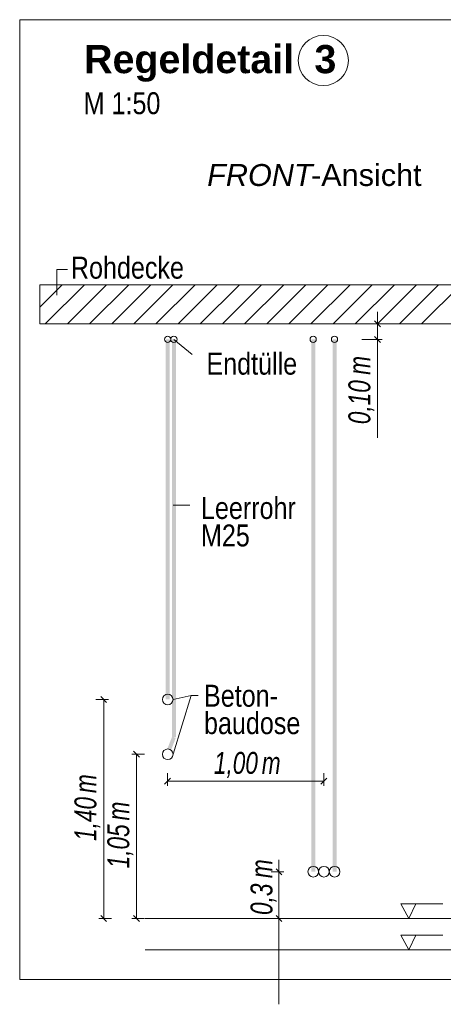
# Model space of a CAD drawing. Extents: x -620 to 300, y 62 to 1162.
# Tile 184 of 256: x 123 to 150, y 783 to 846. Entities that reach past the tile are written whole.
import ezdxf
from ezdxf.lldxf.tags import DXFTag

# ---------------------------------------------------------------- set-up
doc = ezdxf.new("R2010")
doc.units = 0
doc.layers.get('0').update_dxf_attribs({"lineweight": 13})
for name, color, linetype, lineweight, true_color in [('E_Aussparung Bemaßung-A06G94UP8I', 5, 'Continuous', 9, 0x0000ff), ('E_Betonbaudose', 1, 'Continuous', 13, 0xff0000), ('E_Detail_Beschriftung', 7, 'Continuous', 13, 0x009900), ('E_Detail_Wandschraffur', 7, 'Continuous', 5, 0xc0c0c0), ('E_Leerrohr Beschriftung', 1, 'Continuous', 9, 0xff0000)]:
    doc.layers.add(name, color=color, linetype=linetype, lineweight=lineweight, true_color=true_color)
doc.layers.add('E_Detail_Linie_Text_Bem', color=7, linetype='Continuous', lineweight=13)
doc.styles.get("Standard").update_dxf_attribs({"font": 'ARIALN.TTF'})
tags = doc.linetypes.add('fein_strichliert', pattern=[4, 1, -2, 1]).pattern_tags.tags
tags[8:9] = [DXFTag(74, 4), DXFTag(75, 0), DXFTag(340, '0'), DXFTag(46, 0.0), DXFTag(50, 0.0), DXFTag(44, 0.0), DXFTag(45, 0.0)]
tags[6:7] = [DXFTag(74, 4), DXFTag(75, 0), DXFTag(340, '0'), DXFTag(46, 0.0), DXFTag(50, 0.0), DXFTag(44, 0.0), DXFTag(45, 0.0)]
tags[4:5] = [DXFTag(74, 4), DXFTag(75, 0), DXFTag(340, '0'), DXFTag(46, 0.0), DXFTag(50, 0.0), DXFTag(44, 0.0), DXFTag(45, 0.0)]
tags = doc.linetypes.add('fein_strichliert-A06G94UT8I', pattern=[4, 1, -2, 1]).pattern_tags.tags
tags[8:9] = [DXFTag(74, 4), DXFTag(75, 0), DXFTag(340, '0'), DXFTag(46, 0.0), DXFTag(50, 0.0), DXFTag(44, 0.0), DXFTag(45, 0.0)]
tags[6:7] = [DXFTag(74, 4), DXFTag(75, 0), DXFTag(340, '0'), DXFTag(46, 0.0), DXFTag(50, 0.0), DXFTag(44, 0.0), DXFTag(45, 0.0)]
tags[4:5] = [DXFTag(74, 4), DXFTag(75, 0), DXFTag(340, '0'), DXFTag(46, 0.0), DXFTag(50, 0.0), DXFTag(44, 0.0), DXFTag(45, 0.0)]

# ---------------------------------------------------------------- blocks, each defined once
blk = doc.blocks.new('Referenz-A06G94UW8I')
at = {"layer": 'E_Aussparung Bemaßung-A06G94UP8I', "linetype": 'Continuous', "ltscale": 0.13}
for p, q in [((145.689, 826.991), (145.689, 818.952)), ((145.989, 826.227), (144.689, 826.227)), ((145.498, 826.418), (145.88, 826.036)), ((145.498, 825.418), (145.88, 825.036)), ((145.989, 825.227), (144.689, 825.227)), ((128.489, 802.227), (127.689, 802.227)), ((128.38, 802.036), (127.998, 802.418)), ((128.189, 802.227), (128.189, 788.227)), ((130.48, 798.536), (130.098, 798.918)), ((129.989, 798.727), (130.789, 798.727)), ((130.289, 798.727), (130.289, 788.227)), ((132.465, 797.202), (132.083, 796.821)), ((132.274, 796.712), (132.274, 797.512)), ((132.274, 797.012), (142.262, 797.012)), ((142.453, 797.202), (142.071, 796.821)), ((142.262, 796.712), (142.262, 797.512)), ((139.389, 791.991), (139.389, 782.755)), ((139.198, 791.418), (139.58, 791.036)), ((139.689, 791.227), (138.889, 791.227)), ((127.889, 788.227), (128.689, 788.227)), ((128.38, 788.036), (127.998, 788.418)), ((129.989, 788.227), (130.789, 788.227)), ((130.48, 788.036), (130.098, 788.418)), ((139.689, 788.227), (138.889, 788.227)), ((139.198, 788.418), (139.58, 788.036))]:
    blk.add_line(p, q, dxfattribs=at)
at = {"layer": 'E_Betonbaudose', "linetype": 'Continuous', "ltscale": 0.13}
for centre, radius in [((132.274, 825.237), 0.2), ((132.674, 825.237), 0.2), ((141.573, 825.237), 0.2), ((142.933, 825.237), 0.2), ((132.283, 802.227), 0.34), ((132.283, 798.727), 0.34), ((141.582, 791.227), 0.34), ((142.262, 791.227), 0.34), ((142.942, 791.227), 0.34)]:
    blk.add_circle(centre, radius, dxfattribs=at)
at = {"layer": 'E_Detail_Linie_Text_Bem', "linetype": 'fein_strichliert-A06G94UT8I', "ltscale": 0.65}
for p, q in [((185.593, 845.654), (122.824, 845.654)), ((122.824, 845.654), (122.824, 784.337)), ((122.824, 784.337), (182.567, 784.337))]:
    blk.add_line(p, q, dxfattribs=at)
at = {"layer": 'E_Detail_Linie_Text_Bem', "color": 0, "linetype": 'Continuous', "ltscale": 0.13}
for p, q in [((125.195, 828.047), (125.195, 829.695)), ((125.195, 829.695), (125.882, 829.695)), ((133.852, 824.275), (132.674, 825.227)), ((133.698, 814.641), (132.638, 814.641)), ((133.772, 802.481), (132.623, 802.227)), ((133.772, 802.481), (132.623, 798.727)), ((133.772, 802.481), (134.233, 802.481)), ((147.682, 788.227), (147.173, 789.177)), ((147.173, 789.177), (149.857, 789.177)), ((148.14, 789.18), (147.682, 788.227)), ((147.682, 786.227), (147.173, 787.177)), ((147.173, 787.177), (149.857, 787.177)), ((148.14, 787.18), (147.682, 786.227))]:
    blk.add_line(p, q, dxfattribs=at)
at = {"layer": 'E_Detail_Linie_Text_Bem', "linetype": 'Continuous', "ltscale": 0.13}
for p, q in [((175.44, 828.727), (124.113, 828.727)), ((124.113, 828.727), (124.113, 826.227)), ((124.113, 826.227), (134.506, 826.227)), ((124.113, 826.227), (172.94, 826.227)), ((134.506, 826.227), (175.44, 826.227)), ((130.84, 788.227), (168.97, 788.227)), ((130.84, 786.227), (168.97, 786.227))]:
    blk.add_line(p, q, dxfattribs=at)
for points in [[(132.799, 825.237), (132.799, 799.801), (132.549, 825.236), (132.549, 799.801)], [(132.408, 825.228), (132.408, 802.227), (132.158, 825.226), (132.158, 802.227)], [(141.707, 825.228), (141.707, 791.227), (141.457, 825.226), (141.457, 791.227)], [(143.067, 825.228), (143.067, 791.227), (142.817, 825.226), (142.817, 791.227)], [(132.791, 799.756), (132.482, 798.966), (132.557, 799.846), (132.249, 799.057)]]:
    blk.add_solid(points, dxfattribs=at)
at = {"layer": 'E_Detail_Wandschraffur', "linetype": 'ByBlock', "ltscale": 0.13}
for p, q in [((124.113, 827.294), (125.546, 828.727)), ((125.874, 826.227), (128.374, 828.727)), ((128.703, 826.227), (131.203, 828.727)), ((131.531, 826.227), (134.031, 828.727)), ((134.36, 826.227), (136.86, 828.727)), ((137.188, 826.227), (139.688, 828.727)), ((140.017, 826.227), (142.517, 828.727)), ((142.845, 826.227), (145.345, 828.727)), ((145.673, 826.227), (148.173, 828.727)), ((148.502, 826.227), (151.002, 828.727))]:
    blk.add_line(p, q, dxfattribs=at)
at = {"layer": 'E_Detail_Wandschraffur', "linetype": 'fein_strichliert', "ltscale": 0.13}
for p, q in [((124.113, 828.708), (124.132, 828.727)), ((124.46, 826.227), (126.96, 828.727)), ((127.289, 826.227), (129.789, 828.727)), ((130.117, 826.227), (132.617, 828.727)), ((132.946, 826.227), (135.446, 828.727)), ((135.774, 826.227), (138.274, 828.727)), ((138.602, 826.227), (141.102, 828.727)), ((141.431, 826.227), (143.931, 828.727)), ((144.259, 826.227), (146.759, 828.727)), ((147.088, 826.227), (149.588, 828.727))]:
    blk.add_line(p, q, dxfattribs=at)
at = {"layer": 'E_Leerrohr Beschriftung', "linetype": 'Continuous', "ltscale": 0.13}
blk.add_circle((142.222, 843.047), 1.6, dxfattribs=at)
at = {"layer": 'E_Aussparung Bemaßung-A06G94UP8I', "linetype": 'Continuous', "ltscale": 0.13, "char_height": 1.4, "attachment_point": 1, "rotation": 90}
for s, insert in [('{\\W0.9;\\fArial Narrow|b0|i1;m}', (143.823, 822.968)), ('{\\W0.9;\\fArial Narrow|b0|i1;0,10 }', (143.823, 819.814)), ('{\\W0.9;\\fArial Narrow|b0|i1;m}', (126.323, 796.248)), ('{\\W0.9;\\fArial Narrow|b0|i1;1,40 }', (126.323, 793.19)), ('{\\W0.9;\\fArial Narrow|b0|i1;m}', (128.423, 794.498)), ('{\\W0.9;\\fArial Narrow|b0|i1;1,05 }', (128.423, 791.44)), ('{\\W0.9;\\fArial Narrow|b0|i1;m}', (137.571, 790.813)), ('{\\W0.9;\\fArial Narrow|b0|i1;0,3 }', (137.571, 788.462))]:
    blk.add_mtext(s, dxfattribs=dict(at, insert=insert))
at = {"layer": 'E_Aussparung Bemaßung-A06G94UP8I', "linetype": 'Continuous', "ltscale": 0.13, "char_height": 1.4, "attachment_point": 1}
for s, insert in [('{\\W0.9;\\fArial Narrow|b0|i1;1,00 }', (135.232, 798.878)), ('{\\W0.9;\\fArial Narrow|b0|i1;m}', (138.289, 798.878))]:
    blk.add_mtext(s, dxfattribs=dict(at, insert=insert))
at = {"layer": 'E_Detail_Beschriftung', "color": 1, "linetype": 'Continuous', "lineweight": 35, "ltscale": 0.35, "true_color": 0xff0000, "char_height": 1.8, "attachment_point": 1}
for s, insert in [('{\\fArial|b1|i0;Regeldetail}', (126.941, 844.038)), ('{\\fArial|b1|i0;3}', (141.655, 844.038))]:
    blk.add_mtext(s, dxfattribs=dict(at, insert=insert))
at = {"layer": 'E_Detail_Beschriftung', "linetype": 'Continuous', "ltscale": 0.13, "char_height": 1.4, "attachment_point": 1}
for s, insert in [('{\\fArial Narrow;M 1:50}', (126.911, 841.018)), ('{\\fArial Narrow;Rohdecke}', (126.096, 830.512)), ('{\\fArial Narrow;Endtülle}', (134.754, 824.38)), ('{\\fArial Narrow;Leerrohr}', (134.406, 815.161)), ('{\\fArial Narrow;M25}', (134.406, 813.408)), ('{\\fArial Narrow;Beton-}', (134.599, 803.167)), ('{\\fArial Narrow;baudose}', (134.599, 801.417))]:
    blk.add_mtext(s, dxfattribs=dict(at, insert=insert))
at = {"layer": 'E_Detail_Beschriftung', "linetype": 'Continuous', "lineweight": -2, "ltscale": 0.25, "char_height": 1.4, "attachment_point": 1}
for s, insert in [('{\\fArial|b0|i1;FRONT}', (134.801, 836.432)), ('{\\fArial;-Ansicht}', (141.437, 836.432))]:
    blk.add_mtext(s, dxfattribs=dict(at, insert=insert))

msp = doc.modelspace()

# ---------------------------------------------------------------- block references
at = {"color": 8, "lineweight": 25, "ltscale": 0.25, "true_color": 0x808080}
msp.add_blockref('Referenz-A06G94UW8I', (0, 0), dxfattribs=at)

doc.saveas('drawing.dxf')
